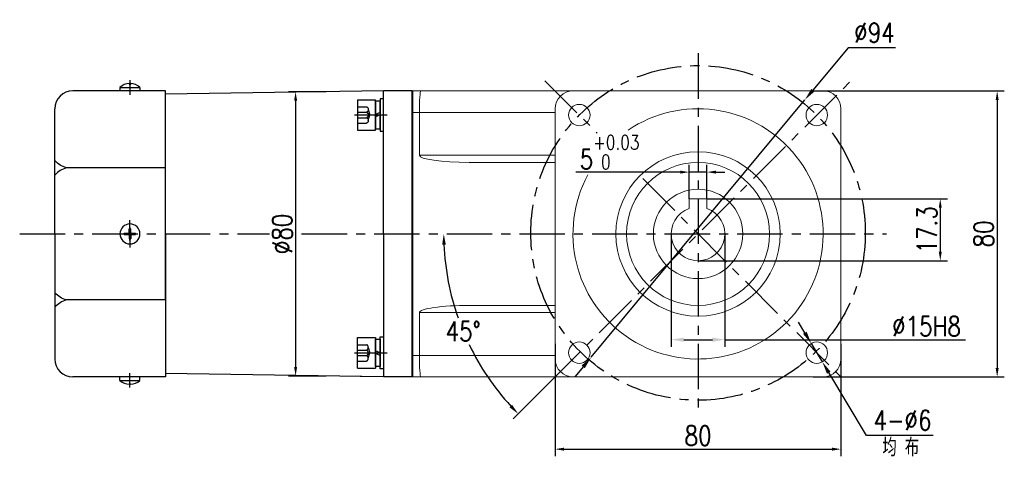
# Model space of a CAD drawing. Header units: inches. Extents: x -739 to 4096, y 9 to 1581.
# Tile 21 of 36: x 2751 to 3027, y 187 to 310. Entities that reach past the tile are written whole.
import ezdxf

# ---------------------------------------------------------------- set-up
doc = ezdxf.new("R2010")
doc.units = ezdxf.units.IN
doc.header["$LTSCALE"] = 10
doc.header["$MEASUREMENT"] = 0
doc.linetypes.add('CENTER', pattern=[10.16, 6.35, -1.27, 1.27, -1.27])
doc.linetypes.add('HIDDEN', pattern=[1.905, 1.27, -0.635])
for name, color, linetype in [('1轮廓实线层', 7, 'Continuous'), ('3中心线层', 1, 'CENTER'), ('4虚线层', 6, 'HIDDEN'), ('6文字层', 3, 'Continuous'), ('7标注层', 4, 'Continuous')]:
    doc.layers.add(name, color=color, linetype=linetype)
doc.layers.add('图层2', color=4, linetype='Continuous', lineweight=40)
doc.styles.add('PC_TEXTSTYLE', font='isocp.shx', dxfattribs={"width": 0.8, "bigfont": 'HZFS.SHX'})
doc.styles.add('TH_GBDIM', font='romans.shx', dxfattribs={"width": 0.8, "bigfont": 'gbcbig.shx'})
doc.dimstyles.new('TH_GBDIM', dxfattribs={"dimtxt": 3.5, "dimasz": 2.5, "dimexe": 2, "dimexo": 0, "dimgap": 1, "dimtad": 1, "dimdec": 4, "dimdsep": 46, "dimtxsty": 'TH_GBDIM', "dimcen": 0.09, "dimclrd": 4, "dimclre": 4, "dimclrt": 3, "dimadec": 0, "dimazin": 0, "dimtfac": 1, "dimtdec": 4, "dimtmove": 0, "dimatfit": 3, "dimfxl": 1, "dimtzin": 0, "dimarcsym": 0})
doc.dimstyles.new('角度标注', dxfattribs={"dimtxt": 3.5, "dimasz": 3, "dimexe": 2, "dimexo": 0, "dimgap": 1, "dimtad": 1, "dimtih": 1, "dimtoh": 1, "dimdsep": 46, "dimtxsty": 'PC_TEXTSTYLE', "dimsah": 1, "dimcen": 0.09, "dimclrd": 4, "dimclrt": 3, "dimadec": 0, "dimazin": 0, "dimtfac": 0.7, "dimtmove": 0, "dimatfit": 0, "dimfxl": 1, "dimtzin": 0, "dimarcsym": 0})

# ---------------------------------------------------------------- blocks, each defined once
blk = doc.blocks.new('*D81')
at = {"layer": '7标注层', "color": 4, "lineweight": -2, "transparency": 16777216}
for p, q in [((2973.48, 289.73), (3027, 289.73)), ((3025, 287.23), (3025, 212.23)), ((2973.48, 209.73), (3027, 209.73))]:
    blk.add_line(p, q, dxfattribs=at)
at = {"layer": '7标注层', "color": 4, "transparency": 16777216}
for points in [[(3024.58, 287.23), (3025.42, 287.23), (3025, 289.73)], [(3024.58, 212.23), (3025.42, 212.23), (3025, 209.73)]]:
    blk.add_solid(points, dxfattribs=at)
at = {"layer": 'Defpoints', "color": 0, "transparency": 16777216}
for p in [(2973.48, 289.73), (2973.48, 209.73), (3025, 209.73)]:
    blk.add_point(p, dxfattribs=at)
at = {"layer": '7标注层', "color": 3, "transparency": 16777216, "insert": (3021.25, 249.73), "char_height": 5.5, "attachment_point": 5, "rotation": 90, "style": 'TH_GBDIM'}
blk.add_mtext('{80}{}{}', dxfattribs=at)
blk = doc.blocks.new('*D82')
at = {"layer": '7标注层', "color": 4, "lineweight": -2, "transparency": 16777216}
for p, q in [((2901.28, 219.02), (2901.28, 187.51)), ((2981.28, 219.02), (2981.28, 187.51)), ((2903.78, 189.51), (2978.78, 189.51))]:
    blk.add_line(p, q, dxfattribs=at)
at = {"layer": '7标注层', "color": 4, "transparency": 16777216}
for points in [[(2903.78, 189.93), (2903.78, 189.09), (2901.28, 189.51)], [(2978.78, 189.93), (2978.78, 189.09), (2981.28, 189.51)]]:
    blk.add_solid(points, dxfattribs=at)
at = {"layer": 'Defpoints', "color": 0, "transparency": 16777216}
for p in [(2901.28, 219.02), (2981.28, 219.02), (2981.28, 189.51)]:
    blk.add_point(p, dxfattribs=at)
at = {"layer": '7标注层', "color": 3, "transparency": 16777216, "insert": (2941.28, 193.26), "char_height": 5.5, "attachment_point": 5, "style": 'TH_GBDIM'}
blk.add_mtext('{80}{}{}', dxfattribs=at)
blk = doc.blocks.new('*D83')
at = {"layer": '7标注层', "color": 4, "lineweight": -2, "transparency": 16777216}
for p, q in [((2983.27, 301.79), (2973.43, 289.94)), ((2996.51, 301.79), (2983.27, 301.79)), ((2911.37, 215.24), (2971.19, 287.25)), ((2909.13, 212.54), (2906.9, 209.85))]:
    blk.add_line(p, q, dxfattribs=at)
at = {"layer": '7标注层', "color": 4, "transparency": 16777216}
for points in [[(2972.98, 290.31), (2973.88, 289.57), (2971.19, 287.25)], [(2908.69, 212.92), (2909.58, 212.17), (2911.37, 215.24)]]:
    blk.add_solid(points, dxfattribs=at)
at = {"layer": 'Defpoints', "color": 0, "transparency": 16777216}
for p in [(2971.19, 287.25), (2911.37, 215.24)]:
    blk.add_point(p, dxfattribs=at)
at = {"layer": '7标注层', "color": 3, "transparency": 16777216, "insert": (2990.64, 306.04), "char_height": 5.5, "attachment_point": 5, "style": 'TH_GBDIM'}
blk.add_mtext('{∅94}{}{}', dxfattribs=at)
blk = doc.blocks.new('*D84')
at = {"layer": '7标注层', "color": 4, "lineweight": -2, "transparency": 16777216}
for p, q in [((2938.78, 259.53), (2938.78, 269.01)), ((2943.78, 259.53), (2943.78, 269.01)), ((2936.28, 267.01), (2907.1, 267.01)), ((2943.78, 267.01), (2938.78, 267.01)), ((2946.28, 267.01), (2948.78, 267.01))]:
    blk.add_line(p, q, dxfattribs=at)
at = {"layer": '7标注层', "color": 4, "transparency": 16777216}
for points in [[(2936.28, 267.42), (2936.28, 266.59), (2938.78, 267.01)], [(2946.28, 267.42), (2946.28, 266.59), (2943.78, 267.01)]]:
    blk.add_solid(points, dxfattribs=at)
at = {"layer": 'Defpoints', "color": 0, "transparency": 16777216}
for p in [(2943.78, 267.01), (2938.78, 259.53), (2943.78, 259.53)]:
    blk.add_point(p, dxfattribs=at)
at = {"layer": '7标注层', "color": 3, "transparency": 16777216, "insert": (2916.54, 272.59), "char_height": 5.5, "attachment_point": 5, "style": 'TH_GBDIM'}
blk.add_mtext('{5}{}{\\H0.7143x;\\S+0.03^  0;}', dxfattribs=at)
blk = doc.blocks.new('*D85')
at = {"layer": '7标注层', "color": 4, "lineweight": -2, "transparency": 16777216}
for p, q in [((2943.78, 259.53), (3011.07, 259.53)), ((3009.07, 257.03), (3009.07, 244.73)), ((2941.28, 242.23), (3011.07, 242.23))]:
    blk.add_line(p, q, dxfattribs=at)
at = {"layer": '7标注层', "color": 4, "transparency": 16777216}
for points in [[(3008.66, 257.03), (3009.49, 257.03), (3009.07, 259.53)], [(3008.66, 244.73), (3009.49, 244.73), (3009.07, 242.23)]]:
    blk.add_solid(points, dxfattribs=at)
at = {"layer": 'Defpoints', "color": 0, "transparency": 16777216}
for p in [(2943.78, 259.53), (2941.28, 242.23), (3009.07, 242.23)]:
    blk.add_point(p, dxfattribs=at)
at = {"layer": '7标注层', "color": 3, "transparency": 16777216, "insert": (3005.32, 250.88), "char_height": 5.5, "attachment_point": 5, "rotation": 90, "style": 'TH_GBDIM'}
blk.add_mtext('17.3', dxfattribs=at)
blk = doc.blocks.new('*D86')
at = {"layer": '7标注层', "color": 0, "lineweight": -2, "ltscale": 0.2, "transparency": 16777216}
blk.add_line((2899.28, 207.73), (2889.54, 197.98), dxfattribs=at)
at = {"layer": '7标注层', "color": 4, "lineweight": -2, "ltscale": 0.2, "transparency": 16777216}
for start, end in [(182.4152, 199.2685), (205.8089, 222.5848)]:
    blk.add_arc((2941.28, 249.73), 71.17, start, end, dxfattribs=at)
at = {"layer": '7标注层', "color": 4, "ltscale": 0.2, "transparency": 16777216}
for points in [[(2869.67, 246.72), (2870.67, 246.74), (2870.11, 249.73)], [(2889.24, 201.91), (2888.52, 201.22), (2890.95, 199.4)]]:
    blk.add_solid(points, dxfattribs=at)
at = {"layer": 'Defpoints', "color": 0, "ltscale": 0.2, "transparency": 16777216}
for p in [(2984.77, 293.21), (2768.25, 249.73), (2994.04, 249.73), (2872.53, 231.31), (2899.28, 207.73)]:
    blk.add_point(p, dxfattribs=at)
at = {"layer": '7标注层', "color": 3, "ltscale": 0.2, "transparency": 16777216, "insert": (2875.53, 222.49), "char_height": 5.5, "attachment_point": 5, "style": 'TH_GBDIM'}
blk.add_mtext('45°', dxfattribs=at)
blk = doc.blocks.new('*D75')
at = {"layer": '7标注层', "color": 4, "lineweight": -2, "transparency": 16777216}
for p, q in [((2837.2, 289.48), (2826.64, 289.48)), ((2828.64, 286.98), (2828.64, 212.47)), ((2837.2, 209.97), (2826.64, 209.97))]:
    blk.add_line(p, q, dxfattribs=at)
at = {"layer": '7标注层', "color": 4, "transparency": 16777216}
for points in [[(2828.23, 286.98), (2829.06, 286.98), (2828.64, 289.48)], [(2828.23, 212.47), (2829.06, 212.47), (2828.64, 209.97)]]:
    blk.add_solid(points, dxfattribs=at)
at = {"layer": 'Defpoints', "color": 0, "transparency": 16777216}
for p in [(2837.2, 289.48), (2828.64, 209.97), (2837.2, 209.97)]:
    blk.add_point(p, dxfattribs=at)
at = {"layer": '7标注层', "color": 3, "transparency": 16777216, "insert": (2824.89, 249.73), "char_height": 5.5, "attachment_point": 5, "rotation": 90, "style": 'TH_GBDIM'}
blk.add_mtext('{%%c80}{}{}', dxfattribs=at)
blk = doc.blocks.new('GB93_5_0.65_R')
at = {"layer": '1轮廓实线层'}
for p, q in [((3.85, 1.3), (-3.85, 1.3)), ((-3.85, 1.3), (-3.85, 0)), ((-3.85, 0), (3.85, 0)), ((0, 0), (-0.56, 1.3)), ((0.7, 0), (0.14, 1.3)), ((3.85, 0), (3.85, 1.3))]:
    blk.add_line(p, q, dxfattribs=at)
blk = doc.blocks.new('A$C2A8800F1')
at = {"layer": '1轮廓实线层'}
for p, q in [((7, 9.25), (6, 9.25)), ((6, 9.25), (6, 7.4)), ((7, 7.4), (7, 9.25)), ((6, 7.4), (6, 2.1)), ((7, 2.1), (7, 7.4)), ((6, 2.1), (6, 0.25)), ((6, 0.25), (7, 0.25)), ((7, 0.25), (7, 2.1))]:
    blk.add_line(p, q, dxfattribs=at)
at = {"layer": '1轮廓实线层', "rotation": 89.99999999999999}
blk.add_blockref('GB93_5_0.65_R', (6, 4.75), dxfattribs=at)
blk = doc.blocks.new('GB／T70.1M5M8')
at = {"layer": '1轮廓实线层'}
for p, q in [((0, -4.25), (0, 4.25)), ((0, 4.25), (5, 4.25)), ((5, 4.25), (5, -4.25)), ((0, -4.25), (5, -4.25))]:
    blk.add_line(p, q, dxfattribs=at)
at = {"layer": '4虚线层'}
for p, q in [((0, 2.29), (2.5, 2.29)), ((0, 0.76), (2.5, 0.76)), ((3, 1.53), (3.45, 0)), ((3, -1.53), (3.45, 0)), ((0, -0.76), (2.5, -0.76)), ((0, -2.29), (2.5, -2.29))]:
    blk.add_line(p, q, dxfattribs=at)
for centre in [(2.17, 1.53), (2.17, 0), (2.17, -1.53)]:
    blk.add_arc(centre, 0.833, 293.5487, 66.4513, dxfattribs=at)
blk = doc.blocks.new('*D243')
at = {"layer": '7标注层', "color": 4, "lineweight": -2, "transparency": 16777216}
for p, q in [((2971.17, 222.06), (2969.36, 225.06)), ((2972.97, 219.06), (2976.06, 213.92)), ((2988.42, 193.37), (2977.86, 210.92)), ((3007.1, 193.37), (2988.42, 193.37))]:
    blk.add_line(p, q, dxfattribs=at)
at = {"layer": '7标注层', "color": 4, "transparency": 16777216}
for points in [[(2971.67, 222.36), (2970.67, 221.76), (2972.97, 219.06)], [(2978.36, 211.22), (2977.36, 210.62), (2976.06, 213.92)]]:
    blk.add_solid(points, dxfattribs=at)
at = {"layer": 'Defpoints', "color": 0, "transparency": 16777216}
for p in [(2972.97, 219.06), (2976.06, 213.92)]:
    blk.add_point(p, dxfattribs=at)
at = {"layer": '7标注层', "color": 3, "transparency": 16777216, "insert": (2998.51, 197.62), "char_height": 5.5, "attachment_point": 5, "style": 'TH_GBDIM'}
blk.add_mtext('{4-∅6}{}{}', dxfattribs=at)
blk = doc.blocks.new('*D244')
at = {"layer": '7标注层', "color": 4, "lineweight": -2, "transparency": 16777216}
for p, q in [((2933.78, 249.73), (2933.78, 218.14)), ((2948.78, 249.73), (2948.78, 218.14)), ((2937.28, 220.14), (2945.28, 220.14)), ((2948.78, 220.14), (3016.17, 220.14))]:
    blk.add_line(p, q, dxfattribs=at)
at = {"layer": '7标注层', "color": 4, "transparency": 16777216}
for points in [[(2937.28, 220.72), (2937.28, 219.56), (2933.78, 220.14)], [(2945.28, 220.72), (2945.28, 219.56), (2948.78, 220.14)]]:
    blk.add_solid(points, dxfattribs=at)
at = {"layer": 'Defpoints', "color": 0, "transparency": 16777216}
for p in [(2933.78, 249.73), (2948.78, 249.73), (2948.78, 220.14)]:
    blk.add_point(p, dxfattribs=at)
at = {"layer": '7标注层', "color": 3, "transparency": 16777216, "insert": (3005.22, 223.89), "char_height": 5.5, "attachment_point": 5, "style": 'TH_GBDIM'}
blk.add_mtext('\\A1;%%c15H8', dxfattribs=at)

msp = doc.modelspace()

# ---------------------------------------------------------------- linework, layer by layer
for p, q in [((2780.283, 289.726), (2766.247, 289.726)), ((2779.483, 290.726), (2779.483, 289.726)), ((2779.483, 290.726), (2785.083, 290.726)), ((2781.783, 289.726), (2780.283, 289.726)), ((2781.983, 289.726), (2781.783, 289.726)), ((2783.483, 289.726), (2781.983, 289.726)), ((2782.083, 291.79), (2782.083, 291.629)), ((2782.083, 291.629), (2782.483, 291.629)), ((2782.483, 291.79), (2782.483, 291.629)), ((2792.247, 289.726), (2783.483, 289.726)), ((2785.083, 290.726), (2785.083, 289.726)), ((2792.247, 288.726), (2792.247, 289.726)), ((2792.247, 270.098), (2792.247, 288.726)), ((2761.247, 279.726), (2761.247, 284.726)), ((2761.247, 249.726), (2761.247, 279.726)), ((2792.247, 249.726), (2792.247, 270.098)), ((2782.083, 249.926), (2782.083, 251.126)), ((2782.083, 251.126), (2782.483, 251.126)), ((2782.483, 249.926), (2782.483, 251.126)), ((2761.247, 249.726), (2761.247, 219.726)), ((2780.705, 249.926), (2782.083, 249.926)), ((2780.705, 249.726), (2780.705, 249.926)), ((2780.705, 249.726), (2780.705, 249.526)), ((2780.705, 249.526), (2782.083, 249.526)), ((2782.083, 249.526), (2782.083, 248.326)), ((2782.083, 248.326), (2782.483, 248.326)), ((2782.483, 249.926), (2783.861, 249.926)), ((2782.483, 249.526), (2783.861, 249.526)), ((2782.483, 249.526), (2782.483, 248.326)), ((2783.861, 249.726), (2783.861, 249.926)), ((2783.861, 249.726), (2783.861, 249.526)), ((2792.247, 249.726), (2792.247, 229.355)), ((2792.247, 229.355), (2792.247, 210.726)), ((2761.247, 219.726), (2761.247, 214.726)), ((2780.283, 209.726), (2766.247, 209.726)), ((2779.483, 208.726), (2779.483, 209.726)), ((2781.783, 209.726), (2780.283, 209.726)), ((2781.983, 209.726), (2781.783, 209.726)), ((2783.483, 209.726), (2781.983, 209.726)), ((2792.247, 209.726), (2783.483, 209.726)), ((2785.083, 208.726), (2785.083, 209.726)), ((2792.247, 210.726), (2792.247, 209.726)), ((2779.483, 208.726), (2785.083, 208.726)), ((2782.083, 207.663), (2782.083, 207.824)), ((2782.083, 207.824), (2782.483, 207.824)), ((2782.483, 207.663), (2782.483, 207.824))]:
    msp.add_line(p, q)
at = {"color": 7, "linetype": 'Continuous', "lineweight": 15}
for p, q in [((2938.782, 256.798), (2938.782, 259.527)), ((2938.782, 259.527), (2943.782, 259.527)), ((2943.782, 259.527), (2943.782, 257.851))]:
    msp.add_line(p, q, dxfattribs=at)
for radius in [23, 20, 12.5, 12.5]:
    msp.add_circle((2941.282, 249.727), radius, dxfattribs=at)
for centre, radius, start, end in [((2766.247, 284.726), 5, 90, 180), ((2782.283, 287.593), 4.202, 92.72782, 131.78072), ((2782.283, 287.593), 4.202, 48.21928, 87.27218), ((2782.283, 249.726), 2.8, 0, 180), ((2782.283, 249.726), 2.8, 180, 0), ((2766.247, 214.726), 5, 180, 270), ((2782.283, 211.86), 4.202, 228.21928, 267.27218), ((2782.283, 211.86), 4.202, 272.72782, 311.78072)]:
    msp.add_arc(centre, radius, start, end)
for radius, start, end in [(35, 151.84956, 123.93059), (7.5, 109.47122, 70.52878)]:
    msp.add_arc((2941.282, 249.727), radius, start, end, dxfattribs=at)
for points, knots in [([(2938.782, 259.366), (2938.782, 259.103), (2938.782, 258.753), (2938.782, 258.401), (2938.782, 258.313), (2938.782, 257.808), (2938.782, 257.303), (2938.782, 256.798)], [0, 0, 0, 0, 0.7491555, 1, 1, 1, 2.4345731, 2.4345731, 2.4345731, 2.4345731]), ([(2943.782, 256.798), (2943.782, 256.886), (2943.782, 257.238), (2943.782, 257.588), (2943.782, 257.851)], [0, 0, 0, 0, 0.25084452, 1, 1, 1, 1])]:
    msp.add_open_spline(points, degree=3, knots=knots, dxfattribs=at)
at = {"layer": '1轮廓实线层'}
for p, q in [((2853.283, 289.726), (2792.247, 288.809)), ((2853.283, 249.727), (2853.283, 289.727)), ((2861.283, 289.726), (2853.283, 289.726)), ((2853.283, 249.726), (2853.283, 289.726)), ((2853.283, 249.726), (2853.283, 289.726)), ((2792.247, 268.207), (2764.524, 268.207)), ((2792.247, 231.246), (2792.247, 249.726)), ((2853.283, 249.726), (2853.283, 209.726)), ((2853.283, 249.726), (2853.283, 209.726)), ((2792.247, 231.246), (2764.524, 231.246)), ((2861.283, 215.726), (2861.283, 209.726)), ((2861.283, 215.726), (2861.283, 209.726)), ((2853.283, 209.726), (2792.247, 210.644)), ((2853.283, 209.726), (2846.724, 209.825)), ((2861.283, 209.726), (2853.283, 209.726))]:
    msp.add_line(p, q, dxfattribs=at)
at = {"layer": '1轮廓实线层', "color": 7, "linetype": 'Continuous', "lineweight": 15}
for p, q in [((2861.283, 289.726), (2863.715, 289.726)), ((2863.715, 289.726), (2906.283, 289.726)), ((2976.282, 289.726), (2906.283, 289.726)), ((2901.283, 284.726), (2901.283, 214.727)), ((2981.282, 214.727), (2981.282, 284.726)), ((2863.283, 283.726), (2861.283, 283.726)), ((2901.283, 283.726), (2863.283, 283.726)), ((2863.283, 271.727), (2863.283, 283.726)), ((2863.283, 271.727), (2901.283, 271.727)), ((2901.283, 269.727), (2877.245, 269.727)), ((2877.245, 229.727), (2901.283, 229.727)), ((2863.283, 227.727), (2863.283, 215.727)), ((2901.283, 227.727), (2863.283, 227.727)), ((2861.283, 215.727), (2863.283, 215.727)), ((2863.283, 215.727), (2901.283, 215.727)), ((2863.715, 209.727), (2861.283, 209.727)), ((2906.283, 209.727), (2863.715, 209.727)), ((2906.283, 209.727), (2976.282, 209.727))]:
    msp.add_line(p, q, dxfattribs=at)
at = {"layer": '1轮廓实线层', "color": 7}
msp.add_line((2861.283, 209.726), (2861.283, 212.726), dxfattribs=at)
msp.add_line((2861.283, 209.726), (2861.283, 212.726), dxfattribs=at)
at = {"layer": '1轮廓实线层', "color": 7, "linetype": 'Continuous', "lineweight": 15}
for centre in [(2908.049, 282.96), (2974.516, 282.96), (2908.049, 216.493), (2974.516, 216.493)]:
    msp.add_circle(centre, 3, dxfattribs=at)
for centre, start, end in [((2906.283, 284.726), 90, 180), ((2976.282, 284.726), 0, 90), ((2906.283, 214.727), 180, 270), ((2976.282, 214.727), 270, 0)]:
    msp.add_arc(centre, 5, start, end, dxfattribs=at)
for centre, major_axis, ratio, start_param, end_param in [((2863.715, 283.726), (0, -6), 0.0719933, 3.1415927, 4.712389), ((2877.245, 271.727), (-13.962, 0), 0.1432442, 0, 1.5707963), ((2877.245, 227.727), (13.962, 0), 0.1432442, 1.5707963, 3.1415927), ((2863.715, 215.727), (0, -6), 0.0719933, 4.712389, 6.2831853)]:
    msp.add_ellipse(centre, major_axis=major_axis, ratio=ratio, start_param=start_param, end_param=end_param, dxfattribs=at)
at = {"layer": '1轮廓实线层'}
for points in [[(2764.524, 268.207), (2762.736, 268.971), (2761.247, 270.219)], [(2764.524, 268.207), (2762.736, 267.444), (2761.247, 266.196)], [(2764.524, 231.246), (2762.736, 232.009), (2761.247, 233.257)], [(2764.524, 231.246), (2762.736, 230.482), (2761.247, 229.234)]]:
    msp.add_spline(points, degree=3, dxfattribs=at)
at = {"layer": '3中心线层', "ltscale": 0.2}
for p, q in [((2941.282, 300.249), (2941.282, 200.405)), ((2782.283, 292.711), (2782.283, 288.673)), ((2898.419, 292.59), (2913.077, 277.932)), ((2899.282, 207.726), (2984.77, 293.214)), ((2845.11, 283.001), (2854.294, 283.001)), ((2925.794, 265.215), (2982.439, 208.57)), ((2782.283, 247.915), (2782.283, 253.552)), ((2782.283, 251.538), (2782.283, 245.901)), ((2751.418, 249.727), (2821.36, 249.727)), ((2830.328, 249.727), (2994.036, 249.727)), ((2845.11, 216.453), (2854.294, 216.453)), ((2782.283, 206.742), (2782.283, 210.78))]:
    msp.add_line(p, q, dxfattribs=at)
msp.add_circle((2941.282, 249.998), 46.808, dxfattribs=at)
at = {"layer": '图层2', "color": 0}
for p in [(2861.283, 289.726), (2861.283, 289.726), (2861.283, 220.752), (2861.283, 220.752)]:
    msp.add_line(p, (2861.283, 209.726), dxfattribs=at)

# ---------------------------------------------------------------- block references
at = {"layer": '1轮廓实线层', "xscale": -1, "rotation": 180}
for name, p in [('GB／T70.1M5M8', (2845.983, 283.001)), ('A$C2A8800F1', (2846.283, 221.203))]:
    msp.add_blockref(name, p, dxfattribs=at)
at = {"layer": '1轮廓实线层'}
for name, p in [('A$C2A8800F1', (2846.283, 278.251)), ('A$C2A8800F1', (2846.283, 278.251)), ('GB／T70.1M5M8', (2845.983, 216.453))]:
    msp.add_blockref(name, p, dxfattribs=at)

# ---------------------------------------------------------------- texts
at = {"layer": '6文字层', "insert": (2992.876, 192.524), "char_height": 5, "width": 38.96783, "attachment_point": 1, "style": 'PC_TEXTSTYLE'}
msp.add_mtext('{\\C3;均 布}', dxfattribs=at)

# ---------------------------------------------------------------- dimensions: what is measured, and where the dimension line sits
at = {"layer": '7标注层'}
for p1, p2, text, picture, middle in [((2911.371, 215.237), (2971.193, 287.247), '{<>}{}{}', '*D83', (2990.639, 301.786)), ((2972.971, 219.064), (2976.062, 213.922), '{4-<>}{}{}', '*D243', (2998.508, 193.366))]:
    dim = msp.add_diameter_dim_2p(p1=p1, p2=p2, text=text, dimstyle='TH_GBDIM', override={"dimtxt": 5.5, "dimasz": 3.5, "dimgap": 1.5, "dimtoh": 1, "dimdec": 0}, dxfattribs=at)
    dim.commit()
    dim.dimension.update_dxf_attribs({"geometry": picture, "text_midpoint": middle, "dimtype": 163})
at = {"layer": '7标注层', "ltscale": 0.2}
dim = msp.add_angular_dim_2l(base=(2872.533, 231.306), line1=((2768.252, 249.727), (2994.036, 249.727)), line2=((2899.282, 207.726), (2984.77, 293.214)), dimstyle='角度标注', override={"dimscale": 1, "dimtxt": 5.5, "dimasz": 3, "dimgap": 1, "dimtad": 1, "dimjust": 0, "dimdec": 0, "dimlfac": 1, "dimtxsty": 'TH_GBDIM', "dimse1": 0, "dimse2": 0, "dimsd1": 0, "dimsd2": 0, "dimadec": 0}, dxfattribs=at)
dim.commit()
dim.dimension.update_dxf_attribs({"geometry": '*D86', "text_midpoint": (2875.526, 222.49)})
at = {"layer": '7标注层', "color": 7}
dim = msp.add_linear_dim(base=(2828.645, 209.968), p1=(2837.202, 289.485), p2=(2837.202, 209.968), angle=90, text='{%%c<>}{}{}', dimstyle='TH_GBDIM', override={"dimtxt": 5.5, "dimasz": 2.5, "dimgap": 1, "dimtad": 1, "dimjust": 0, "dimdec": 0, "dimlfac": 1, "dimse1": 0, "dimse2": 0, "dimsd1": 0, "dimsd2": 0, "dimadec": 0}, dxfattribs=at)
dim.commit()
dim.dimension.update_dxf_attribs({"geometry": '*D75', "text_midpoint": (2828.645, 249.726), "dimtype": 160})
at = {"layer": '7标注层'}
dim = msp.add_linear_dim(base=(3024.998, 209.727), p1=(2973.476, 289.726), p2=(2973.476, 209.727), angle=90, text='{<>}{}{}', dimstyle='TH_GBDIM', override={"dimtxt": 5.5, "dimdec": 1, "dimadec": 1}, dxfattribs=at)
dim.commit()
dim.dimension.update_dxf_attribs({"geometry": '*D81', "text_midpoint": (3024.998, 249.727), "dimtype": 160})
for base, p1, p2, text, override, picture, middle in [((2943.782, 267.006), (2938.782, 259.527), (2943.782, 259.527), '{<>}{}{\\H0.7143x;\\S+0.03^  0;}', {"dimtxt": 5.5, "dimdec": 1, "dimadec": 1}, '*D84', (2916.539, 267.006)), ((2948.782, 220.139), (2933.782, 249.727), (2948.782, 249.727), '\\A1;%%c<>H8', {"dimtxt": 5.5, "dimasz": 3.5, "dimgap": 1, "dimtad": 1, "dimjust": 0, "dimdec": 1, "dimlfac": 1, "dimse1": 0, "dimse2": 0, "dimsd1": 0, "dimsd2": 0, "dimadec": 1}, '*D244', (3005.215, 220.139))]:
    dim = msp.add_linear_dim(base=base, p1=p1, p2=p2, text=text, dimstyle='TH_GBDIM', override=override, dxfattribs=at)
    dim.commit()
    dim.dimension.update_dxf_attribs({"geometry": picture, "text_midpoint": middle, "dimtype": 160})
dim = msp.add_linear_dim(base=(3009.075, 242.227), p1=(2943.782, 259.527), p2=(2941.282, 242.227), angle=90, dimstyle='TH_GBDIM', override={"dimtxt": 5.5, "dimdec": 1, "dimadec": 1}, dxfattribs=at)
dim.commit()
dim.dimension.update_dxf_attribs({"geometry": '*D85', "text_midpoint": (3009.075, 250.877), "dimtype": 160})
dim = msp.add_linear_dim(base=(2981.282, 189.509), p1=(2901.283, 219.016), p2=(2981.282, 219.016), text='{<>}{}{}', dimstyle='TH_GBDIM', override={"dimtxt": 5.5, "dimdec": 1, "dimadec": 1}, dxfattribs=at)
dim.commit()
dim.dimension.update_dxf_attribs({"geometry": '*D82', "text_midpoint": (2941.282, 193.259)})

doc.saveas('drawing.dxf')
